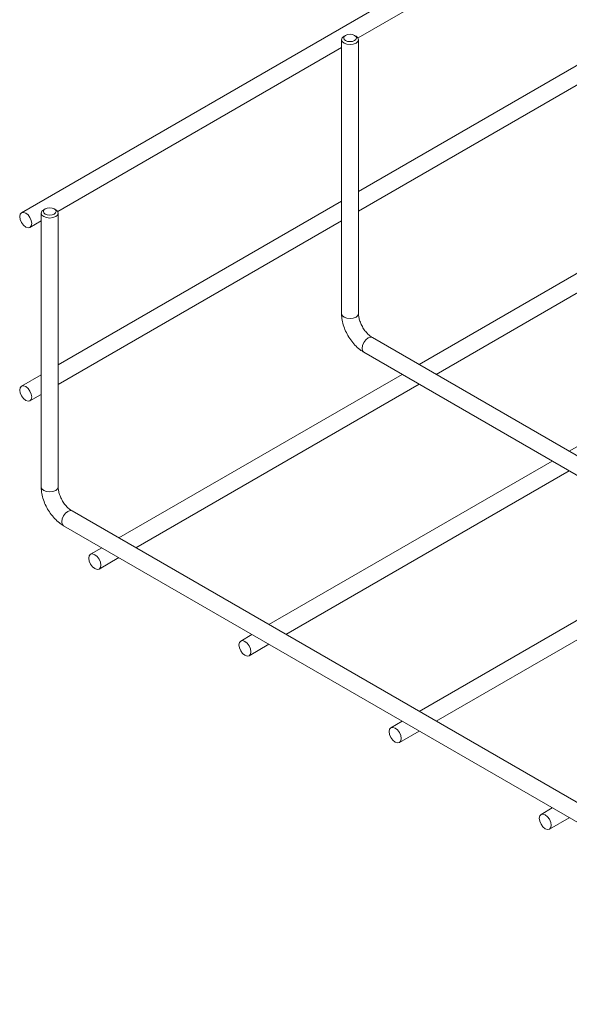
# Model space of a CAD drawing. Header units: millimetres. Extents: x 328 to 1395, y -1100 to 619.
# Tile 1 of 15: x 398 to 527, y -938 to -706. Entities that reach past the tile are written whole.
import ezdxf

# ---------------------------------------------------------------- set-up
doc = ezdxf.new("R2010")
doc.units = ezdxf.units.MM

msp = doc.modelspace()

# ---------------------------------------------------------------- linework, layer by layer
at = {"color": 7, "linetype": 'Continuous', "lineweight": 15}
for p, q in [((756.26, -544.86), (398.19, -751.58)), ((477.43, -710.45), (544.26, -671.87)), ((544.26, -708.07), (477.55, -746.58)), ((473.55, -710.85), (473.55, -775.33)), ((474.49, -709.83), (474.14, -710.04)), ((476.97, -710.04), (476.61, -709.83)), ((477.55, -775.33), (477.55, -710.85)), ((406.72, -751.27), (473.55, -712.69)), ((477.55, -751.2), (544.26, -712.69)), ((403.78, -750.65), (403.43, -750.86)), ((406.26, -750.86), (405.9, -750.65)), ((473.55, -748.89), (406.84, -787.41)), ((558.53, -748.8), (491.82, -787.31)), ((402.84, -751.67), (402.84, -816.16)), ((406.84, -816.16), (406.84, -751.67)), ((495.82, -789.62), (562.53, -751.11)), ((400.19, -755.04), (402.84, -753.51)), ((406.84, -792.02), (473.55, -753.51)), ((593.88, -769.21), (527.17, -807.72)), ((623.35, -863.25), (480.8, -780.95)), ((478.8, -784.42), (619.35, -865.56)), ((402.84, -789.71), (398.19, -792.4)), ((487.82, -789.62), (421.11, -828.13)), ((425.11, -830.44), (491.82, -791.93)), ((400.19, -795.87), (402.84, -794.33)), ((523.17, -810.03), (456.46, -848.54)), ((460.46, -850.85), (527.17, -812.34)), ((605.25, -934.44), (410.09, -821.77)), ((408.09, -825.24), (603.25, -937.9)), ((417.11, -830.44), (414.45, -831.98)), ((558.53, -830.44), (491.82, -868.95)), ((416.45, -835.44), (421.11, -832.75)), ((495.82, -871.26), (562.53, -832.75)), ((452.46, -850.85), (449.8, -852.39)), ((451.8, -855.85), (456.46, -853.16)), ((487.82, -871.26), (485.16, -872.8)), ((487.16, -876.26), (491.82, -873.57)), ((523.17, -891.67), (520.52, -893.21)), ((522.52, -896.67), (527.17, -893.98))]:
    msp.add_line(p, q, dxfattribs=at)
at = {"color": 7, "linetype": 'Continuous', "lineweight": 15, "flags": 128}
for points in [[(476.97, -710.04), (477.4, -710.41), (477.55, -710.85), (477.4, -711.3), (476.97, -711.67), (476.32, -711.92), (475.55, -712.01), (474.79, -711.92), (474.14, -711.67), (473.71, -711.3), (473.55, -710.85), (473.71, -710.41), (474.14, -710.04)], [(476.61, -711.06), (476.94, -710.78), (477.05, -710.45), (476.94, -710.11), (476.61, -709.83), (476.13, -709.65), (475.55, -709.58), (474.98, -709.65), (474.49, -709.83), (474.17, -710.11), (474.05, -710.45), (474.17, -710.78), (474.49, -711.06), (474.98, -711.25), (475.55, -711.31), (476.13, -711.25), (476.61, -711.06)], [(406.26, -750.86), (406.69, -751.23), (406.84, -751.67), (406.69, -752.12), (406.26, -752.49), (405.61, -752.74), (404.84, -752.83), (404.08, -752.74), (403.43, -752.49), (402.99, -752.12), (402.84, -751.67), (402.99, -751.23), (403.43, -750.86)], [(405.9, -751.88), (406.23, -751.6), (406.34, -751.27), (406.23, -750.93), (405.9, -750.65), (405.42, -750.47), (404.84, -750.4), (404.27, -750.47), (403.78, -750.65), (403.46, -750.93), (403.34, -751.27), (403.46, -751.6), (403.78, -751.88), (404.27, -752.07), (404.84, -752.13), (405.42, -752.07), (405.9, -751.88)], [(400.6, -754.12), (400.49, -753.44), (400.19, -752.73), (399.73, -752.11), (399.19, -751.67), (398.64, -751.49), (398.19, -751.58), (397.88, -751.93), (397.77, -752.49), (397.88, -753.18), (398.19, -753.89), (398.64, -754.5), (399.19, -754.94), (399.73, -755.13), (400.19, -755.04), (400.49, -754.69), (400.6, -754.12)], [(400.6, -794.95), (400.49, -794.26), (400.19, -793.56), (399.73, -792.94), (399.19, -792.5), (398.64, -792.31), (398.19, -792.4), (397.88, -792.76), (397.77, -793.32), (397.88, -794.01), (398.19, -794.71), (398.64, -795.33), (399.19, -795.77), (399.73, -795.96), (400.19, -795.87), (400.49, -795.51), (400.6, -794.95)], [(416.86, -834.53), (416.76, -833.84), (416.45, -833.13), (415.99, -832.51), (415.45, -832.08), (414.91, -831.89), (414.45, -831.98), (414.14, -832.33), (414.03, -832.89), (414.14, -833.58), (414.45, -834.29), (414.91, -834.91), (415.45, -835.34), (415.99, -835.53), (416.45, -835.44), (416.76, -835.09), (416.86, -834.53)], [(452.22, -854.94), (452.11, -854.25), (451.8, -853.54), (451.35, -852.92), (450.8, -852.49), (450.26, -852.3), (449.8, -852.39), (449.5, -852.74), (449.39, -853.3), (449.5, -853.99), (449.8, -854.7), (450.26, -855.32), (450.8, -855.75), (451.35, -855.94), (451.8, -855.85), (452.11, -855.5), (452.22, -854.94)], [(487.57, -875.35), (487.47, -874.66), (487.16, -873.95), (486.7, -873.33), (486.16, -872.9), (485.62, -872.71), (485.16, -872.8), (484.85, -873.15), (484.75, -873.71), (484.85, -874.4), (485.16, -875.11), (485.62, -875.73), (486.16, -876.16), (486.7, -876.35), (487.16, -876.26), (487.47, -875.91), (487.57, -875.35)], [(520.1, -894.12), (520.21, -894.81), (520.52, -895.52), (520.97, -896.14), (521.52, -896.57), (522.06, -896.76), (522.52, -896.67), (522.82, -896.32), (522.93, -895.76), (522.82, -895.07), (522.52, -894.36), (522.06, -893.74), (521.52, -893.31), (520.97, -893.12), (520.52, -893.21), (520.21, -893.56), (520.1, -894.12)]]:
    msp.add_lwpolyline(points, dxfattribs=at)
at = {"color": 8, "linetype": 'Continuous', "lineweight": 15, "flags": 128}
for points in [[(477.55, -775.33), (477.4, -775.78), (476.97, -776.15), (476.32, -776.4), (475.55, -776.49), (474.79, -776.4), (474.14, -776.15), (473.71, -775.78), (473.55, -775.33)], [(480.8, -780.95), (480.34, -780.86), (479.8, -781.05), (479.25, -781.49), (478.8, -782.11), (478.49, -782.81), (478.38, -783.5), (478.49, -784.06), (478.8, -784.42), (478.8, -784.42)], [(406.84, -816.16), (406.69, -816.6), (406.26, -816.97), (405.61, -817.22), (404.84, -817.31), (404.08, -817.22), (403.43, -816.97), (402.99, -816.6), (402.84, -816.16)], [(410.09, -821.77), (409.63, -821.68), (409.09, -821.87), (408.54, -822.31), (408.09, -822.93), (407.78, -823.63), (407.67, -824.32), (407.78, -824.88), (408.09, -825.24), (408.09, -825.24)]]:
    msp.add_lwpolyline(points, dxfattribs=at)
at = {"color": 7, "linetype": 'Continuous', "lineweight": 15}
for points, knots in [([(473.55, -775.33), (473.56, -775.6), (473.58, -776.34), (473.82, -777.6), (474.32, -779.09), (475.03, -780.52), (475.91, -781.85), (476.95, -783.03), (477.93, -783.88), (478.57, -784.27), (478.8, -784.42)], [0, 0, 0, 0, 0.078191, 0.21875, 0.35881, 0.498375, 0.638011, 0.77854, 0.920922, 1, 1, 1, 1]), ([(480.8, -780.95), (480.68, -780.88), (480.35, -780.68), (479.75, -780.16), (479.05, -779.36), (478.43, -778.4), (477.95, -777.37), (477.65, -776.38), (477.56, -775.71), (477.55, -775.4), (477.55, -775.33)], [0, 0, 0, 0, 0.0751962, 0.2198086, 0.368046, 0.5192875, 0.6716221, 0.8225908, 0.9601057, 1, 1, 1, 1]), ([(402.84, -816.16), (402.85, -816.42), (402.87, -817.16), (403.11, -818.43), (403.61, -819.91), (404.31, -821.34), (405.2, -822.67), (406.24, -823.85), (407.22, -824.7), (407.86, -825.09), (408.09, -825.24)], [0, 0, 0, 0, 0.078191, 0.21875, 0.35881, 0.498375, 0.638011, 0.77854, 0.920922, 1, 1, 1, 1]), ([(410.09, -821.77), (409.97, -821.7), (409.64, -821.5), (409.04, -820.98), (408.34, -820.18), (407.72, -819.22), (407.24, -818.19), (406.94, -817.2), (406.85, -816.53), (406.84, -816.22), (406.84, -816.16)], [0, 0, 0, 0, 0.075196, 0.219809, 0.368046, 0.519288, 0.671622, 0.822591, 0.960106, 1, 1, 1, 1])]:
    msp.add_open_spline(points, degree=3, knots=knots, dxfattribs=at)

doc.saveas('drawing.dxf')
